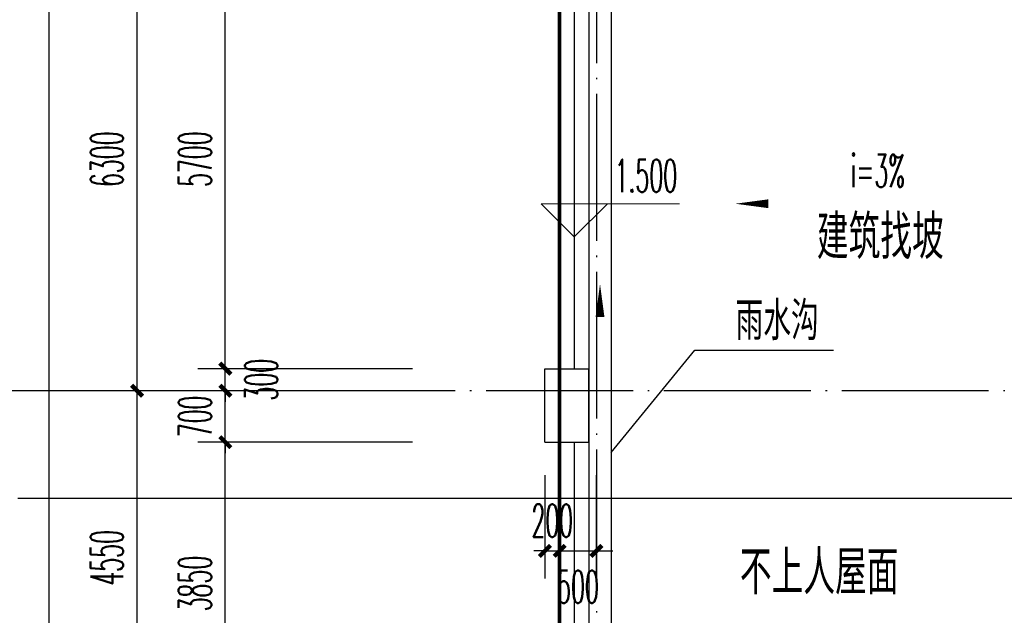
# Model space of a CAD drawing. Extents: x 1779708 to 7299578, y -1121471 to 88434.
# Tile 89 of 256: x 4315718 to 4329120, y -1044100 to -1035993. Entities that reach past the tile are written whole.
import ezdxf

# ---------------------------------------------------------------- set-up
doc = ezdxf.new("R2010")
doc.units = 0
doc.header["$LTSCALE"] = 1000
doc.header["$MEASUREMENT"] = 0
doc.linetypes.add('DASH', pattern=[0.35, 0.25, -0.1])
doc.linetypes.add('DOTE', pattern=[2.42, 2, -0.2, 0.02, -0.2])
doc.layers.get('0').update_dxf_attribs({"linetype": 'CONTINUOUS'})
doc.layers.get('Defpoints').update_dxf_attribs({"linetype": 'CONTINUOUS'})
for name, color, linetype in [('a-dims', 7, 'CONTINUOUS'), ('AXIS', 3, 'CONTINUOUS'), ('DIM_IDEN', 3, 'CONTINUOUS'), ('DIM_SYMB', 3, 'CONTINUOUS'), ('DOTE', 1, 'DOTE'), ('PUB_DIM', 3, 'CONTINUOUS'), ('PUB_TEXT', 7, 'CONTINUOUS'), ('SPACE', 7, 'CONTINUOUS'), ('WALL', 255, 'CONTINUOUS'), ('室外构件', 4, 'CONTINUOUS'), ('建筑', 31, 'CONTINUOUS'), ('栏杆', 6, 'CONTINUOUS'), ('看线', 3, 'CONTINUOUS')]:
    doc.layers.add(name, color=color, linetype=linetype)
doc.layers.add('DIM_ELEV', color=3, linetype='CONTINUOUS', lineweight=13)
doc.styles.add('_TCH_DIM', font='SIMPLEX.shx', dxfattribs={"width": 0.7, "bigfont": 'GBCBIG.shx'})
doc.styles.add('_TCH_DIM_T3', font='SIMPLEX.shx', dxfattribs={"width": 0.494118, "bigfont": 'GBCBIG.shx'})
doc.styles.add('_TCH_SPACE', font='SIMPLEX', dxfattribs={"height": 5, "bigfont": 'GBCBIG'})
doc.styles.get("Standard").update_dxf_attribs({"font": 'GBENOR', "bigfont": 'GBCBIG'})
doc.dimstyles.new('_TCH_ARCH&&150', dxfattribs={"dimtxt": 446.25, "dimasz": 150, "dimexe": 375, "dimexo": 450, "dimgap": 189.375, "dimtad": 1, "dimdec": 0, "dimzin": 0, "dimdsep": 46, "dimtxsty": '_TCH_DIM_T3', "dimblk": 'ARCHTICK', "dimcen": 0.09, "dimdle": 225, "dimclrt": 7, "dimazin": 2, "dimtfac": 1, "dimtdec": 0, "dimtix": 1, "dimtmove": 2, "dimatfit": 3, "dimfxl": 250, "dimtolj": 1, "dimtzin": 0, "dimarcsym": 0})

# ---------------------------------------------------------------- blocks, each defined once
blk = doc.blocks.new('_ArchTick')
at = {"color": 0, "linetype": 'ByBlock', "const_width": 0.4}
blk.add_lwpolyline([(-0.5, -0.5), (0.5, 0.5)], dxfattribs=at)
blk = doc.blocks.new('*D6838')
at = {"layer": 'AXIS', "color": 0, "lineweight": -2, "transparency": 16777216}
for p, q in [((2250, 8975), (2250, 147425)), ((6750, 147200), (1875, 147200)), ((6750, 9200), (1875, 9200))]:
    blk.add_line(p, q, dxfattribs=at)
at = {"layer": 'Defpoints', "color": 0, "transparency": 16777216}
for p in [(2250, 147200), (7200, 147200), (7200, 9200)]:
    blk.add_point(p, dxfattribs=at)
at = {"layer": 'AXIS', "color": 0, "lineweight": -2, "transparency": 16777216, "xscale": 150, "yscale": 150, "zscale": 150}
for p, rotation in [((2250, 147200), 90), ((2250, 9200), 270)]:
    blk.add_blockref('_ArchTick', p, dxfattribs=dict(at, rotation=rotation))
at = {"layer": 'AXIS', "color": 7, "transparency": 16777216, "insert": (1838, 78200), "char_height": 446.2, "attachment_point": 5, "rotation": 90, "style": '_TCH_DIM_T3'}
blk.add_mtext('\\A1;138000', dxfattribs=at)
blk = doc.blocks.new('*D6842')
at = {"layer": 'AXIS', "color": 0, "lineweight": -2, "transparency": 16777216}
for p, q in [((3450, 24225), (3450, 29225)), ((6750, 29000), (3075, 29000)), ((6750, 24450), (3075, 24450))]:
    blk.add_line(p, q, dxfattribs=at)
at = {"layer": 'Defpoints', "color": 0, "transparency": 16777216}
for p in [(3450, 29000), (7200, 29000), (7200, 24450)]:
    blk.add_point(p, dxfattribs=at)
at = {"layer": 'AXIS', "color": 0, "lineweight": -2, "transparency": 16777216, "xscale": 150, "yscale": 150, "zscale": 150}
for p, rotation in [((3450, 29000), 90), ((3450, 24450), 270)]:
    blk.add_blockref('_ArchTick', p, dxfattribs=dict(at, rotation=rotation))
at = {"layer": 'AXIS', "color": 7, "transparency": 16777216, "insert": (3038, 26725), "char_height": 446.2, "attachment_point": 5, "rotation": 90, "style": '_TCH_DIM_T3'}
blk.add_mtext('\\A1;4550', dxfattribs=at)
blk = doc.blocks.new('*D6843')
at = {"layer": 'AXIS', "color": 0, "lineweight": -2, "transparency": 16777216}
for p, q in [((3450, 28775), (3450, 35525)), ((6750, 35300), (3075, 35300)), ((6750, 29000), (3075, 29000))]:
    blk.add_line(p, q, dxfattribs=at)
at = {"layer": 'Defpoints', "color": 0, "transparency": 16777216}
for p in [(3450, 35300), (7200, 35300), (7200, 29000)]:
    blk.add_point(p, dxfattribs=at)
at = {"layer": 'AXIS', "color": 0, "lineweight": -2, "transparency": 16777216, "xscale": 150, "yscale": 150, "zscale": 150}
for p, rotation in [((3450, 35300), 90), ((3450, 29000), 270)]:
    blk.add_blockref('_ArchTick', p, dxfattribs=dict(at, rotation=rotation))
at = {"layer": 'AXIS', "color": 7, "transparency": 16777216, "insert": (3038, 32150), "char_height": 446.2, "attachment_point": 5, "rotation": 90, "style": '_TCH_DIM_T3'}
blk.add_mtext('\\A1;6300', dxfattribs=at)
blk = doc.blocks.new('*D4907')
at = {"layer": 'Defpoints', "color": 0, "transparency": 16777216}
for p in [(4318517, -1041743), (4321517, -1041743), (4321517, -1045593)]:
    blk.add_point(p, dxfattribs=at)
at = {"layer": 'PUB_DIM', "color": 0, "lineweight": -2, "transparency": 16777216}
for p, q in [((4318517, -1045818), (4318517, -1041518)), ((4321067, -1041743), (4318142, -1041743)), ((4321067, -1045593), (4318142, -1045593))]:
    blk.add_line(p, q, dxfattribs=at)
at = {"layer": 'PUB_DIM', "color": 0, "lineweight": -2, "transparency": 16777216, "xscale": 150, "yscale": 150, "zscale": 150}
for p, rotation in [((4318517, -1041743), 90), ((4318517, -1045593), 270)]:
    blk.add_blockref('_ArchTick', p, dxfattribs=dict(at, rotation=rotation))
at = {"layer": 'PUB_DIM', "color": 7, "transparency": 16777216, "insert": (4318105, -1043668), "char_height": 446.2, "attachment_point": 5, "rotation": 90, "style": '_TCH_DIM_T3'}
blk.add_mtext('\\A1;3850', dxfattribs=at)
blk = doc.blocks.new('*D4908')
at = {"layer": 'Defpoints', "color": 0, "transparency": 16777216}
for p in [(4318517, -1041043), (4321517, -1041043), (4321517, -1041743)]:
    blk.add_point(p, dxfattribs=at)
at = {"layer": 'PUB_DIM', "color": 0, "lineweight": -2, "transparency": 16777216}
for p, q in [((4318517, -1041043), (4318517, -1040893)), ((4321067, -1041043), (4318142, -1041043)), ((4318517, -1041743), (4318517, -1041043)), ((4321067, -1041743), (4318142, -1041743)), ((4318517, -1041743), (4318517, -1041893))]:
    blk.add_line(p, q, dxfattribs=at)
at = {"layer": 'PUB_DIM', "color": 0, "lineweight": -2, "transparency": 16777216, "xscale": 150, "yscale": 150, "zscale": 150}
for p, rotation in [((4318517, -1041043), 270), ((4318517, -1041743), 90)]:
    blk.add_blockref('_ArchTick', p, dxfattribs=dict(at, rotation=rotation))
at = {"layer": 'PUB_DIM', "color": 7, "transparency": 16777216, "insert": (4318105, -1041393), "char_height": 446.2, "attachment_point": 5, "rotation": 90, "style": '_TCH_DIM_T3'}
blk.add_mtext('\\A1;700', dxfattribs=at)
blk = doc.blocks.new('*D4909')
at = {"layer": 'Defpoints', "color": 0, "transparency": 16777216}
for p in [(4318517, -1040743), (4321517, -1040743), (4321517, -1041043)]:
    blk.add_point(p, dxfattribs=at)
at = {"layer": 'PUB_DIM', "color": 0, "lineweight": -2, "transparency": 16777216}
for p, q in [((4318517, -1040743), (4318517, -1040593)), ((4321067, -1040743), (4318142, -1040743)), ((4318517, -1041043), (4318517, -1040743)), ((4321067, -1041043), (4318142, -1041043)), ((4318517, -1041043), (4318517, -1041193))]:
    blk.add_line(p, q, dxfattribs=at)
at = {"layer": 'PUB_DIM', "color": 0, "lineweight": -2, "transparency": 16777216, "xscale": 150, "yscale": 150, "zscale": 150}
for p, rotation in [((4318517, -1040743), 270), ((4318517, -1041043), 90)]:
    blk.add_blockref('_ArchTick', p, dxfattribs=dict(at, rotation=rotation))
at = {"layer": 'PUB_DIM', "color": 7, "transparency": 16777216, "insert": (4319005, -1040893), "char_height": 446.2, "attachment_point": 5, "rotation": 90, "style": '_TCH_DIM_T3'}
blk.add_mtext('\\A1;300', dxfattribs=at)
blk = doc.blocks.new('*D4910')
at = {"layer": 'Defpoints', "color": 0, "transparency": 16777216}
for p in [(4318517, -1035043), (4321517, -1035043), (4321517, -1040743)]:
    blk.add_point(p, dxfattribs=at)
at = {"layer": 'PUB_DIM', "color": 0, "lineweight": -2, "transparency": 16777216}
for p, q in [((4318517, -1040968), (4318517, -1034818)), ((4321067, -1035043), (4318142, -1035043)), ((4321067, -1040743), (4318142, -1040743))]:
    blk.add_line(p, q, dxfattribs=at)
at = {"layer": 'PUB_DIM', "color": 0, "lineweight": -2, "transparency": 16777216, "xscale": 150, "yscale": 150, "zscale": 150}
for p, rotation in [((4318517, -1035043), 90), ((4318517, -1040743), 270)]:
    blk.add_blockref('_ArchTick', p, dxfattribs=dict(at, rotation=rotation))
at = {"layer": 'PUB_DIM', "color": 7, "transparency": 16777216, "insert": (4318105, -1037893), "char_height": 446.2, "attachment_point": 5, "rotation": 90, "style": '_TCH_DIM_T3'}
blk.add_mtext('\\A1;5700', dxfattribs=at)
blk = doc.blocks.new('*D5409')
at = {"layer": 'Defpoints', "color": 0, "transparency": 16777216}
for p in [(4322867, -1041743), (4323067, -1041743), (4323067, -1043223)]:
    blk.add_point(p, dxfattribs=at)
at = {"layer": 'PUB_DIM', "color": 0, "lineweight": -2, "transparency": 16777216}
for p, q in [((4322867, -1042193), (4322867, -1043598)), ((4323067, -1042193), (4323067, -1043598)), ((4322867, -1043223), (4322717, -1043223)), ((4322867, -1043223), (4323067, -1043223)), ((4323067, -1043223), (4323217, -1043223))]:
    blk.add_line(p, q, dxfattribs=at)
at = {"layer": 'PUB_DIM', "color": 0, "lineweight": -2, "transparency": 16777216, "xscale": 150, "yscale": 150, "zscale": 150}
blk.add_blockref('_ArchTick', (4322867, -1043223), dxfattribs=at)
at = {"layer": 'PUB_DIM', "color": 0, "lineweight": -2, "transparency": 16777216, "xscale": 150, "yscale": 150, "zscale": 150, "rotation": 180}
blk.add_blockref('_ArchTick', (4323067, -1043223), dxfattribs=at)
at = {"layer": 'PUB_DIM', "color": 7, "transparency": 16777216, "insert": (4322967, -1042811), "char_height": 446.2, "attachment_point": 5, "style": '_TCH_DIM_T3'}
blk.add_mtext('\\A1;200', dxfattribs=at)
blk = doc.blocks.new('*D5410')
at = {"layer": 'Defpoints', "color": 0, "transparency": 16777216}
for p in [(4323067, -1041743), (4323567, -1041743), (4323567, -1043223)]:
    blk.add_point(p, dxfattribs=at)
at = {"layer": 'PUB_DIM', "color": 0, "lineweight": -2, "transparency": 16777216}
for p, q in [((4323067, -1042193), (4323067, -1043598)), ((4323567, -1042193), (4323567, -1043598)), ((4322842, -1043223), (4323792, -1043223))]:
    blk.add_line(p, q, dxfattribs=at)
at = {"layer": 'PUB_DIM', "color": 0, "lineweight": -2, "transparency": 16777216, "xscale": 150, "yscale": 150, "zscale": 150, "rotation": 180}
blk.add_blockref('_ArchTick', (4323067, -1043223), dxfattribs=at)
at = {"layer": 'PUB_DIM', "color": 0, "lineweight": -2, "transparency": 16777216, "xscale": 150, "yscale": 150, "zscale": 150}
blk.add_blockref('_ArchTick', (4323567, -1043223), dxfattribs=at)
at = {"layer": 'PUB_DIM', "color": 7, "transparency": 16777216, "insert": (4323317, -1043711), "char_height": 446.2, "attachment_point": 5, "style": '_TCH_DIM_T3'}
blk.add_mtext('\\A1;500', dxfattribs=at)
blk = doc.blocks.new('A$C159220C3')
at = {"layer": 'AXIS'}
blk.add_line((7200, 29000), (1200, 29000), dxfattribs=at)
at = {"layer": 'DOTE'}
for p, q in [((9200, 149200), (9200, 7200)), ((9700, 149200), (9700, 7200)), ((34400, 29000), (7200, 29000))]:
    blk.add_line(p, q, dxfattribs=at)
at = {"layer": 'AXIS'}
for p1, p2, distance, picture, middle in [((7200, 9200), (7200, 147200), 4950, '*D6838', (1837.5, 78200)), ((7200, 29000), (7200, 35300), 3750, '*D6843', (3037.5, 32150)), ((7200, 24450), (7200, 29000), 3750, '*D6842', (3037.5, 26725))]:
    dim = blk.add_aligned_dim(p1=p1, p2=p2, distance=distance, dimstyle='_TCH_ARCH&&150', dxfattribs=at)
    dim.commit()
    dim.dimension.update_dxf_attribs({"geometry": picture, "text_midpoint": middle})

msp = doc.modelspace()

# ---------------------------------------------------------------- linework, layer by layer
at = {"layer": 'DIM_ELEV'}
for p, q in [((4323267.1, -1038948.1), (4322817.1, -1038498.1)), ((4322817.1, -1038498.1), (4324701.1, -1038498.1)), ((4323267.1, -1038948.1), (4323717.1, -1038498.1))]:
    msp.add_line(p, q, dxfattribs=at)
at = {"layer": 'DIM_IDEN'}
msp.add_line((4332055.1, -1042509.5), (4315694, -1042509.5), dxfattribs=at)
at = {"layer": 'DIM_SYMB'}
for points in [[(4328522.2, -1038498.1, 0, 0, 0), (4325458.5, -1038498.1, 0, 120, 0), (4325908.5, -1038498.1, 0, 0, 0)], [(4323617.1, -1042652.6, 0, 0, 0), (4323617.1, -1039588.9, 0, 120, 0), (4323617.1, -1040038.9, 0, 0, 0)]]:
    msp.add_lwpolyline(points, format="xyseb", dxfattribs=at)
msp.add_lwpolyline([(4323767.1, -1041883.7), (4324906.5, -1040490), (4326794.8, -1040490)], dxfattribs=at)
at = {"layer": 'WALL'}
for p, q in [((4322867.1, -1041743.3), (4322867.1, -1040743.3)), ((4322867.1, -1040743.3), (4323467.1, -1040743.3)), ((4323467.1, -1041743.3), (4323467.1, -1040743.3)), ((4322867.1, -1041743.3), (4323467.1, -1041743.3))]:
    msp.add_line(p, q, dxfattribs=at)
at = {"layer": '室外构件'}
msp.add_lwpolyline([(4324517.9, -1034843.3), (4324517.9, -1035143.3), (4323767.1, -1035143.3), (4323767.1, -1047843.3)], dxfattribs=at)
at = {"layer": '建筑', "color": 170, "linetype": 'DASH', "const_width": 50, "flags": 128}
msp.add_lwpolyline([(4339967.1, -1060843.3), (4323067.1, -1060843.3), (4323067.1, -1009843.3), (4339967.1, -1009843.3)], close=True, dxfattribs=at)
at = {"layer": '栏杆'}
for p, q in [((4323267.1, -1035043.3), (4323267.1, -1040743.3)), ((4323467.1, -1035043.3), (4323467.1, -1047343.3)), ((4323267.1, -1041743.3), (4323267.1, -1047343.3))]:
    msp.add_line(p, q, dxfattribs=at)
at = {"layer": '看线', "color": 190}
for p, q in [((4323067.1, -1035043.3), (4323067.1, -1040743.3)), ((4323067.1, -1041743.3), (4323067.1, -1047343.3))]:
    msp.add_line(p, q, dxfattribs=at)

# ---------------------------------------------------------------- block references
at = {"layer": '室外构件'}
msp.add_blockref('A$C159220C3', (4313867.1, -1070043.3), dxfattribs=at)

# ---------------------------------------------------------------- texts
at = {"layer": 'a-dims', "style": '_TCH_DIM', "width": 0.494118}
msp.add_text('i=3%', height=446.25, dxfattribs=at).set_placement((4327031.1, -1038274.2))
at = {"layer": 'a-dims'}
msp.add_text('雨水沟', height=525, dxfattribs=at).set_placement((4325460.7, -1040354.6))
at = {"layer": 'PUB_TEXT', "color": 7, "style": '_TCH_DIM', "width": 0.494118}
msp.add_text('1.500', height=446.25, dxfattribs=at).set_placement((4323816.1, -1038340.6))
at = {"layer": 'SPACE', "style": '_TCH_SPACE'}
for s, p in [('建筑找坡', (4326568.2, -1039252.5)), ('不上人屋面', (4325520.6, -1043815.4))]:
    msp.add_text(s, height=600, dxfattribs=at).set_placement(p)

# ---------------------------------------------------------------- dimensions: what is measured, and where the dimension line sits
at = {"layer": 'PUB_DIM'}
for p1, p2, distance, picture, middle in [((4321517.1, -1040743.3), (4321517.1, -1035043.3), 3000, '*D4910', (4318104.6, -1037893.3)), ((4321517.1, -1041743.3), (4321517.1, -1041043.3), 3000, '*D4908', (4318104.6, -1041393.3)), ((4321517.1, -1045593.3), (4321517.1, -1041743.3), 3000, '*D4907', (4318104.6, -1043668.3)), ((4322867.1, -1041743.3), (4323067.1, -1041743.3), -1480, '*D5409', (4322967.1, -1042810.8))]:
    dim = msp.add_aligned_dim(p1=p1, p2=p2, distance=distance, dimstyle='_TCH_ARCH&&150', dxfattribs=at)
    dim.commit()
    dim.dimension.update_dxf_attribs({"geometry": picture, "text_midpoint": middle})
for base, p1, p2, angle, picture, middle in [((4318517.1, -1040743.3), (4321517.1, -1041043.3), (4321517.1, -1040743.3), 90, '*D4909', (4319004.6, -1040893.3)), ((4323567.1, -1043223.3), (4323067.1, -1041743.3), (4323567.1, -1041743.3), 0, '*D5410', (4323317.1, -1043710.8))]:
    dim = msp.add_linear_dim(base=base, p1=p1, p2=p2, angle=angle, dimstyle='_TCH_ARCH&&150', dxfattribs=at)
    dim.commit()
    dim.dimension.update_dxf_attribs({"geometry": picture, "text_midpoint": middle, "dimtype": 161})

doc.saveas('drawing.dxf')
